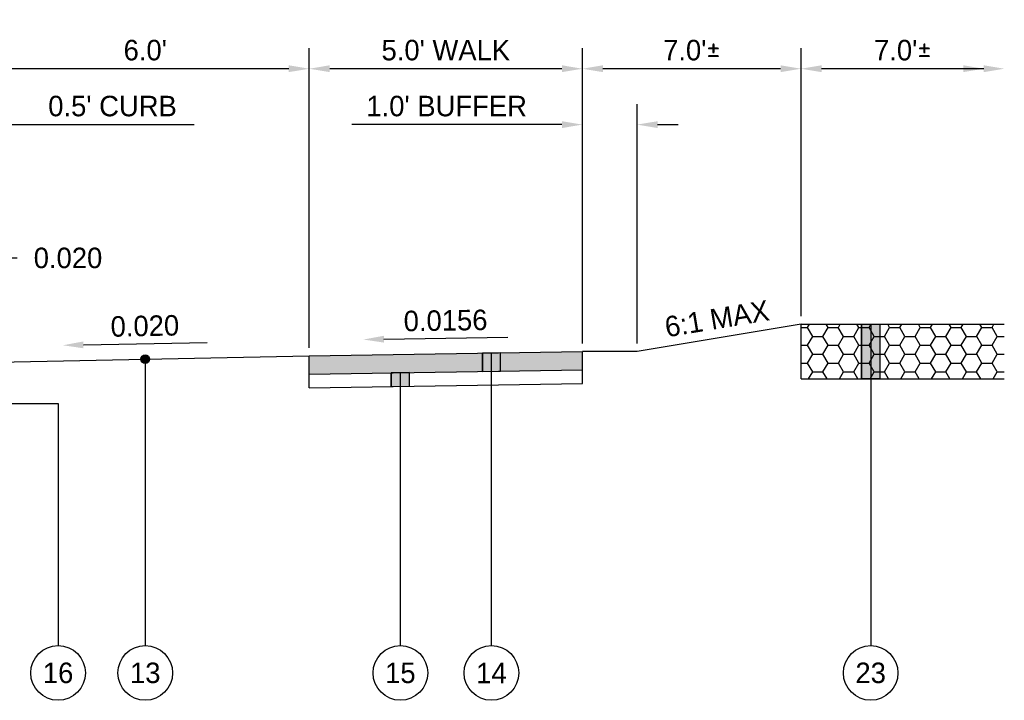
# Model space of a CAD drawing. Header units: feet. Extents: x 904 to 1979, y -2403 to -1843.
# Tile 25 of 34: x 1910 to 1928, y -2005 to -1993. Entities that reach past the tile are written whole.
import ezdxf
from ezdxf import colors
from ezdxf.entities.mleader import LeaderData, LeaderLine
from ezdxf.math import Vec2, Vec3

# ---------------------------------------------------------------- set-up
doc = ezdxf.new("R2010")
doc.units = ezdxf.units.FT
doc.header["$MEASUREMENT"] = 0
for name, color, linetype in [('RD_P_Text', 1, 'Continuous'), ('SC_Shading1_Resurfacing', 247, 'Continuous'), ('SC_Shading2', 255, 'Continuous')]:
    doc.layers.add(name, color=color, linetype=linetype)
doc.styles.add('Slanted-Normal', font='font31.shx', dxfattribs={"height": 0.1})
doc.styles.get("Standard").update_dxf_attribs({"font": 'font31.shx'})
doc.dimstyles.new('COEC', dxfattribs={"dimscale": 13.9, "dimtxt": 0.18, "dimasz": 0.18, "dimexe": 0.18, "dimexo": 0.0625, "dimgap": 0.09, "dimtad": 1, "dimzin": 0, "dimdsep": 46, "dimtxsty": 'Standard', "dimcen": 0.09, "dimclrd": 256, "dimclre": 256, "dimclrt": 256, "dimaunit": 1, "dimadec": 4, "dimazin": 0, "dimtfac": 1, "dimtofl": 0, "dimtmove": 0, "dimatfit": 3, "dimfxl": 1, "dimtolj": 1, "dimtzin": 0, "dimlwd": -1, "dimlwe": -1, "dimarcsym": 0})

# ---------------------------------------------------------------- blocks, each defined once
blk = doc.blocks.new('*D1172')
at = {"layer": 'Defpoints', "color": 0, "transparency": 16777216}
for p in [(1909.34, -1993.791), (1909.34, -1999.164), (1915.34, -1999.044)]:
    blk.add_point(p, dxfattribs=at)
at = {"layer": 'RD_P_Text', "transparency": 16777216}
for p, q in [((1909.34, -1999.014), (1909.34, -1993.416)), ((1915.34, -1998.894), (1915.34, -1993.416)), ((1914.965, -1993.791), (1909.715, -1993.791))]:
    blk.add_line(p, q, dxfattribs=at)
for points in [[(1909.715, -1993.728), (1909.715, -1993.853), (1909.34, -1993.791)], [(1914.965, -1993.728), (1914.965, -1993.853), (1915.34, -1993.791)]]:
    blk.add_solid(points, dxfattribs=at)
at = {"layer": 'RD_P_Text', "transparency": 16777216, "insert": (1912.34, -1993.453), "char_height": 0.375, "attachment_point": 5}
blk.add_mtext("\\A1;6.0'", dxfattribs=at)
blk = doc.blocks.new('*D1173')
at = {"layer": 'Defpoints', "color": 0, "transparency": 16777216}
for p in [(1908.84, -1994.813), (1909.34, -1999.164), (1908.84, -1999.215)]:
    blk.add_point(p, dxfattribs=at)
at = {"layer": 'RD_P_Text', "transparency": 16777216}
for p, q in [((1908.84, -1999.065), (1908.84, -1994.438)), ((1909.34, -1999.014), (1909.34, -1994.438)), ((1908.465, -1994.813), (1908.09, -1994.813)), ((1909.715, -1994.813), (1913.234, -1994.813))]:
    blk.add_line(p, q, dxfattribs=at)
for points in [[(1908.465, -1994.751), (1908.465, -1994.876), (1908.84, -1994.813)], [(1909.715, -1994.751), (1909.715, -1994.876), (1909.34, -1994.813)]]:
    blk.add_solid(points, dxfattribs=at)
at = {"layer": 'RD_P_Text', "transparency": 16777216, "insert": (1911.741, -1994.476), "char_height": 0.375, "attachment_point": 5}
blk.add_mtext("\\A1;0.5' CURB", dxfattribs=at)
blk = doc.blocks.new('*D1174')
at = {"layer": 'Defpoints', "color": 0, "transparency": 16777216}
for p in [(1915.34, -1993.791), (1920.34, -1998.966), (1915.34, -1999.044)]:
    blk.add_point(p, dxfattribs=at)
at = {"layer": 'RD_P_Text', "transparency": 16777216}
for p, q in [((1915.34, -1998.894), (1915.34, -1993.416)), ((1920.34, -1998.816), (1920.34, -1993.416)), ((1919.965, -1993.791), (1915.715, -1993.791))]:
    blk.add_line(p, q, dxfattribs=at)
for points in [[(1915.715, -1993.728), (1915.715, -1993.853), (1915.34, -1993.791)], [(1919.965, -1993.728), (1919.965, -1993.853), (1920.34, -1993.791)]]:
    blk.add_solid(points, dxfattribs=at)
at = {"layer": 'RD_P_Text', "transparency": 16777216, "insert": (1917.84, -1993.453), "char_height": 0.375, "attachment_point": 5}
blk.add_mtext("\\A1;5.0' WALK", dxfattribs=at)
blk = doc.blocks.new('*D1175')
at = {"layer": 'Defpoints', "color": 0, "transparency": 16777216}
for p in [(1920.34, -1994.813), (1920.34, -1998.966), (1921.34, -1998.966)]:
    blk.add_point(p, dxfattribs=at)
at = {"layer": 'RD_P_Text', "transparency": 16777216}
for p, q in [((1920.34, -1998.816), (1920.34, -1994.438)), ((1921.34, -1998.816), (1921.34, -1994.438)), ((1919.965, -1994.813), (1916.12, -1994.813)), ((1921.715, -1994.813), (1922.09, -1994.813))]:
    blk.add_line(p, q, dxfattribs=at)
for points in [[(1919.965, -1994.751), (1919.965, -1994.876), (1920.34, -1994.813)], [(1921.715, -1994.751), (1921.715, -1994.876), (1921.34, -1994.813)]]:
    blk.add_solid(points, dxfattribs=at)
at = {"layer": 'RD_P_Text', "transparency": 16777216, "insert": (1917.855, -1994.476), "char_height": 0.375, "attachment_point": 5}
blk.add_mtext("\\A1;1.0' BUFFER", dxfattribs=at)
blk = doc.blocks.new('*D1176')
at = {"layer": 'Defpoints', "color": 0, "transparency": 16777216}
for p in [(1920.34, -1993.791), (1924.34, -1998.466), (1920.34, -1998.966)]:
    blk.add_point(p, dxfattribs=at)
at = {"layer": 'RD_P_Text', "transparency": 16777216}
for p, q in [((1920.34, -1998.816), (1920.34, -1993.416)), ((1924.34, -1998.316), (1924.34, -1993.416)), ((1923.965, -1993.791), (1920.715, -1993.791))]:
    blk.add_line(p, q, dxfattribs=at)
for points in [[(1920.715, -1993.728), (1920.715, -1993.853), (1920.34, -1993.791)], [(1923.965, -1993.728), (1923.965, -1993.853), (1924.34, -1993.791)]]:
    blk.add_solid(points, dxfattribs=at)
at = {"layer": 'RD_P_Text', "transparency": 16777216, "insert": (1922.34, -1993.453), "char_height": 0.375, "attachment_point": 5}
blk.add_mtext("\\A1;7.0'{\\fISOCPEUR|b0|i0|c0|p34;%%P}", dxfattribs=at)

msp = doc.modelspace()

# ---------------------------------------------------------------- hatches: boundary and pattern name
at = {"layer": 'RD_P_Text'}
h = msp.add_hatch(color=256, dxfattribs=at)
h.dxf.hatch_style = 1
h.paths.add_polyline_path([(1925.78, -1998.466), (1925.78, -1999.466), (1925.447, -1999.466), (1925.447, -1998.466)])
h = msp.add_hatch(color=256, dxfattribs=at)
h.dxf.hatch_style = 1
h.paths.add_polyline_path([(1918.84, -1998.99), (1918.508, -1998.995), (1918.508, -1999.328), (1918.84, -1999.323)])
h = msp.add_hatch(color=256, dxfattribs=at)
h.dxf.hatch_style = 1
edge = h.paths.add_edge_path()
edge.add_arc((1912.34, -1999.104), 0.08, 180, 540, ccw=False)
h = msp.add_hatch(color=256, dxfattribs=at)
h.dxf.hatch_style = 1
h.paths.add_polyline_path([(1917.174, -1999.349), (1916.842, -1999.354), (1916.842, -1999.604), (1917.174, -1999.599)])
at = {"layer": 'SC_Shading1_Resurfacing'}
h = msp.add_hatch(dxfattribs=at)
h.set_pattern_fill('HONEY', color=256, scale=1.5)
h.set_pattern_definition([(0, (12.0534, -28.04752), (0.28125, 0.162379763), [0.1875, -0.375]), (120, (12.0534, -28.04752), (-0.28125, 0.162379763), [0.1875, -0.375]), (60, (12.0534, -28.04752), (6e-17, 0.324759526), [-0.375, 0.1875])])
h.paths.add_polyline_path([(1928.059, -1999.466), (1928.059, -1998.466), (1924.34, -1998.466), (1924.34, -1999.466)])
at = {"layer": 'SC_Shading2'}
h = msp.add_hatch(color=256, dxfattribs=at)
h.dxf.hatch_style = 1
h.paths.add_polyline_path([(1920.34, -1999.299), (1915.34, -1999.377), (1915.34, -1999.044), (1920.34, -1998.966)])

# ---------------------------------------------------------------- linework, layer by layer
at = {"layer": 'RD_P_Text'}
for p, q in [((1924.34, -1998.316), (1924.34, -1993.416)), ((1927.684, -1993.791), (1924.715, -1993.791))]:
    msp.add_line(p, q, dxfattribs=at)
at = {"layer": 'RD_P_Text', "flags": 128}
for points in [[(1924.34, -1998.466), (1921.34, -1998.966)], [(1924.34, -1998.466), (1928.059, -1998.466)], [(1924.34, -1999.466), (1924.34, -1998.466)], [(1925.447, -1998.466), (1925.447, -1999.466)], [(1925.78, -1998.466), (1925.78, -1999.466), (1925.447, -1999.466), (1925.447, -1998.466), (1925.78, -1998.466)], [(1925.614, -1998.466), (1925.614, -2004.345)], [(1925.78, -1998.466), (1925.78, -1999.466)], [(1915.34, -1999.044), (1920.34, -1998.966)], [(1918.84, -1998.99), (1918.508, -1998.995), (1918.508, -1999.328), (1918.84, -1999.323), (1918.84, -1998.99)], [(1921.34, -1998.966), (1920.34, -1998.966)], [(1909.34, -1999.164), (1915.34, -1999.044)], [(1912.34, -1999.104), (1912.34, -2004.345)], [(1915.34, -1999.377), (1920.34, -1999.299)], [(1917.174, -1999.349), (1916.842, -1999.354), (1916.842, -1999.604), (1917.174, -1999.599), (1917.174, -1999.349)], [(1924.34, -1999.466), (1928.059, -1999.466)], [(1915.34, -1999.627), (1920.34, -1999.549)], [(1909.09, -1999.914), (1910.745, -1999.914)], [(1910.745, -1999.914), (1910.745, -2004.345)]]:
    msp.add_lwpolyline(points, dxfattribs=at)
at = {"layer": 'RD_P_Text', "linetype": 'ByBlock', "lineweight": -2}
for points in [[(1911.208, -1998.843), (1913.472, -1998.797)], [(1916.708, -1998.739), (1918.972, -1998.703)]]:
    msp.add_lwpolyline(points, dxfattribs=at)
at = {"layer": 'RD_P_Text', "ltscale": 0.5, "flags": 128}
for points in [[(1918.508, -1999.328), (1918.508, -1998.995)], [(1918.674, -2004.345), (1918.674, -1998.992)], [(1918.84, -1999.323), (1918.84, -1998.99)], [(1920.34, -1999.549), (1920.34, -1998.966)], [(1915.34, -1999.627), (1915.34, -1999.044)], [(1916.842, -1999.604), (1916.842, -1999.354)], [(1917.008, -2004.345), (1917.008, -1999.351)], [(1917.174, -1999.599), (1917.174, -1999.349)]]:
    msp.add_lwpolyline(points, dxfattribs=at)
at = {"layer": 'RD_P_Text'}
for centre, radius in [((1912.34, -1999.104), 0.08), ((1910.745, -2004.845), 0.5), ((1912.34, -2004.845), 0.5), ((1917.008, -2004.845), 0.5), ((1918.674, -2004.845), 0.5), ((1925.614, -2004.845), 0.5)]:
    msp.add_circle(centre, radius, dxfattribs=at)
for points in [[(1924.715, -1993.728), (1924.715, -1993.853), (1924.34, -1993.791)], [(1927.309, -1993.728), (1927.309, -1993.853), (1927.684, -1993.791)], [(1927.684, -1993.728), (1927.684, -1993.853), (1928.059, -1993.791)], [(1911.209, -1998.905), (1910.833, -1998.85), (1911.207, -1998.78)], [(1916.709, -1998.801), (1916.333, -1998.745), (1916.707, -1998.676)]]:
    msp.add_solid(points, dxfattribs=at)

# ---------------------------------------------------------------- texts
at = {"layer": 'RD_P_Text', "insert": (1926.2, -1993.453), "char_height": 0.375, "attachment_point": 5}
msp.add_mtext("\\A1;7.0'{\\fISOCPEUR|b0|i0|c0|p34;%%P}", dxfattribs=at)
at = {"layer": 'RD_P_Text', "char_height": 0.375, "attachment_point": 5}
for s, width, insert, rotation in [('6:1 MAX', 7.77982, (1922.801, -1998.365), 9.4623), ('0.0156', 2.91398, (1917.835, -1998.398), 0.8937), ('0.020', 2.91398, (1912.333, -1998.498), 1.1458)]:
    msp.add_mtext_dynamic_manual_height_columns(s, width=width, gutter_width=10, heights=[0], dxfattribs=dict(at, insert=insert, rotation=rotation))
for s, insert in [('16', (1910.745, -2004.845)), ('\\pxt43;13', (1912.34, -2004.845)), ('15', (1917.008, -2004.845)), ('14', (1918.674, -2004.845)), ('23', (1925.614, -2004.845))]:
    msp.add_mtext_dynamic_manual_height_columns(s, width=34.83485, gutter_width=10, heights=[0], dxfattribs=dict(at, insert=insert))

# ---------------------------------------------------------------- dimensions: what is measured, and where the dimension line sits
at = {"layer": 'RD_P_Text'}
for base, p1, p2, text, picture, middle in [((1915.34, -1993.791), (1920.34, -1998.966), (1915.34, -1999.044), "5.0' WALK", '*D1174', (1917.84, -1993.453)), ((1909.34, -1993.791), (1915.34, -1999.044), (1909.34, -1999.164), "6.0'", '*D1172', (1912.34, -1993.453)), ((1920.34, -1993.791), (1924.34, -1998.466), (1920.34, -1998.966), "7.0'{\\fISOCPEUR|b0|i0|c0|p34;%%P}", '*D1176', (1922.34, -1993.453))]:
    dim = msp.add_linear_dim(base=base, p1=p1, p2=p2, text=text, dimstyle='COEC', override={"dimscale": 3, "dimtxt": 0.125, "dimasz": 0.125, "dimexe": 0.125, "dimexo": 0.05, "dimgap": 0.05}, dxfattribs=at)
    dim.commit()
    dim.dimension.update_dxf_attribs({"geometry": picture, "text_midpoint": middle})
for base, p1, p2, text, picture, middle in [((1908.84, -1994.813), (1909.34, -1999.164), (1908.84, -1999.215), "0.5' CURB", '*D1173', (1911.741, -1994.813)), ((1920.34, -1994.813), (1921.34, -1998.966), (1920.34, -1998.966), "1.0' BUFFER", '*D1175', (1917.855, -1994.813))]:
    dim = msp.add_linear_dim(base=base, p1=p1, p2=p2, text=text, dimstyle='COEC', override={"dimscale": 3, "dimtxt": 0.125, "dimasz": 0.125, "dimexe": 0.125, "dimexo": 0.05, "dimgap": 0.05}, dxfattribs=at)
    dim.commit()
    dim.dimension.update_dxf_attribs({"geometry": picture, "text_midpoint": middle, "dimtype": 160})

# ---------------------------------------------------------------- leaders
ml = msp.add_multileader_mtext('Standard', dxfattribs=at)
ml.set_content('0.020', color=256, style='Slanted-Normal')
ml.set_leader_properties()
ml.build(insert=Vec2(0, 0))
ml.multileader.update_dxf_attribs({"dogleg_length": 0.1, "arrow_head_size": 0.375, "scale": 3})
ctx = ml.context
ctx.base_point, ctx.scale, ctx.char_height, ctx.arrow_head_size, ctx.landing_gap_size, ctx.plane_origin = Vec3(1909.999, -1997.252), 3, 0.375, 0.375, 0.3, Vec3(1904.347, -1997.895)
notes = []
notes.append((ctx, [(0, (1, 1, 0), (1909.699, -1997.252), (1, 0), 0.3, [(0, [(1908.183, -1999.677)], 0, [])])]))
ctx.mtext.insert, ctx.mtext.flow_direction = Vec3(1910.299, -1997.064), 5
for ctx, leaders in notes:
    for number, flags, end, landing, length, lines in leaders:
        leader = LeaderData()
        leader.index, (leader.has_last_leader_line, leader.has_dogleg_vector, leader.attachment_direction) = number, flags
        leader.last_leader_point, leader.dogleg_vector, leader.dogleg_length = Vec3(end), Vec3(landing), length
        for number, points, colour, breaks in lines:
            line = LeaderLine()
            line.index, line.vertices, line.color, line.breaks = number, Vec3.list(points), colors.encode_raw_color(colour), breaks
            leader.lines.append(line)
        ctx.leaders.append(leader)

doc.saveas('drawing.dxf')
